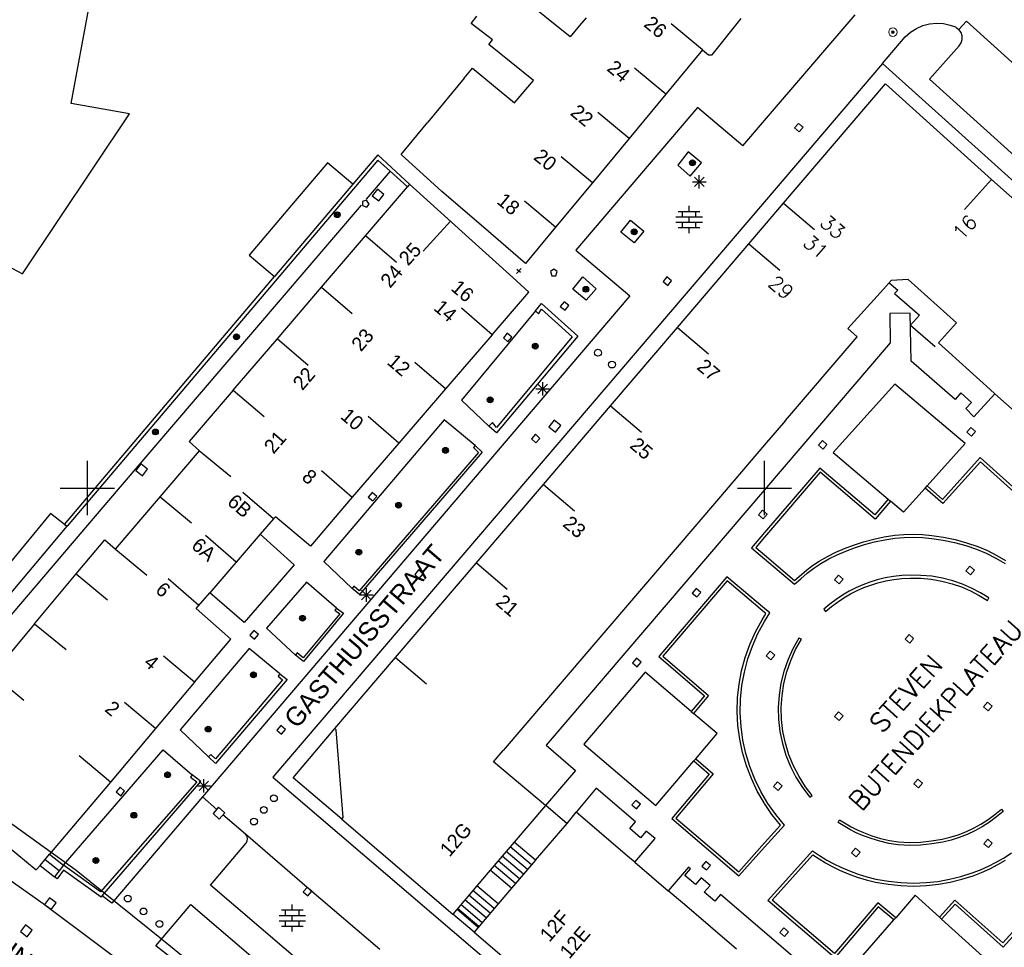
# Model space of a CAD drawing. Header units: millimetres. Extents: x 135944 to 142000, y 454200 to 456692.
# Tile 135 of 153: x 137245 to 137318, y 456216 to 456285. Entities that reach past the tile are written whole.
import ezdxf
from ezdxf.enums import TextEntityAlignment as Align

# ---------------------------------------------------------------- set-up
doc = ezdxf.new("R2010")
doc.units = ezdxf.units.MM
for name, color, linetype in [('TotaalGBKN2013_Bistad', 251, 'Continuous'), ('TotaalGBKN2013X$0$Contouren', 251, 'Continuous'), ('TotaalGBKN2013X$0$GBKN binnenstad 2009$0$OBJECTEN__', 251, 'Continuous'), ('TotaalGBKN2013X$0$Xref', 251, 'Continuous')]:
    doc.layers.add(name, color=color, linetype=linetype)
doc.styles.add('TotaalGBKN2013X$0$GBKN binnenstad 2009$0$Standard', font='txt')
doc.styles.add('TotaalGBKN2013X$0$GBKN binnenstad 2009$0$TXT', font='txt.shx')

# ---------------------------------------------------------------- blocks, each defined once
blk = doc.blocks.new('TotaalGBKN2013X$0$GBKN binnenstad 2009$0$W')
at = {"layer": 'TotaalGBKN2013X$0$GBKN binnenstad 2009$0$OBJECTEN__', "linetype": 'Continuous', "lineweight": 0}
blk.add_lwpolyline([(-0.225, 0.225), (-0.225, -0.225), (0.225, -0.225), (0.225, 0.225), (-0.225, 0.225)], dxfattribs=at)
blk = doc.blocks.new('TotaalGBKN2013X$0$GBKN binnenstad 2009$0$V')
at = {"layer": 'TotaalGBKN2013X$0$GBKN binnenstad 2009$0$OBJECTEN__', "linetype": 'Continuous', "lineweight": 0}
for radius in [0.31, 0.095, 0.035, 0.0224]:
    blk.add_circle((0, 0), radius, dxfattribs=at)
blk = doc.blocks.new('TotaalGBKN2013X$0$GBKN binnenstad 2009')
at = {"layer": 'TotaalGBKN2013_Bistad'}
for p, q in [((137285658, 456283330), (137280744, 456287299)), ((137248793, 456278413), (137250113, 456285450)), ((137278331, 456284331), (137278755, 456284853)), ((137286818, 456284743), (137286345, 456284166)), ((137296129, 456281996), (137298286, 456284702)), ((137300000, 456277158), (137306696, 456284975)), ((137279910, 456283111), (137278331, 456284331)), ((137286345, 456284166), (137285658, 456283330)), ((137295413, 456282378), (137293102, 456284291)), ((137279637, 456282769), (137279910, 456283111)), ((137282932, 456280103), (137279637, 456282769)), ((137295413, 456282378), (137292710, 456279099)), ((137295413, 456282378), (137295865, 456282017)), ((137295865, 456282017), (137296129, 456281996)), ((137308706, 456281357), (137300000, 456271158)), ((137277833, 456280287), (137278438, 456281019)), ((137278438, 456281019), (137281548, 456278457)), ((137292704, 456279104), (137290393, 456281017)), ((137277833, 456280287), (137275145, 456277033)), ((137281548, 456278457), (137282932, 456280103)), ((137292710, 456279099), (137290006, 456275821)), ((137253119, 456277647), (137248793, 456278413)), ((137245221, 456265840), (137253119, 456277647)), ((137295061, 456278111), (137286061, 456267581)), ((137289995, 456275830), (137287684, 456277743)), ((137298401, 456275291), (137295061, 456278111)), ((137273176, 456274650), (137275145, 456277033)), ((137298401, 456275291), (137300000, 456277158)), ((137290006, 456275821), (137287291, 456272552)), ((137271455, 456274629), (137269606, 456272448)), ((137273789, 456272452), (137271455, 456274629)), ((137276168, 456271901), (137273176, 456274650)), ((137294370, 456274851), (137293587, 456273864)), ((137295352, 456274037), (137294370, 456274851)), ((137271457, 456274229), (137256982, 456257148)), ((137267737, 456274032), (137266212, 456272231)), ((137269606, 456272448), (137267737, 456274032)), ((137272361, 456273409), (137271457, 456274229)), ((137287286, 456272556), (137284975, 456274469)), ((137293587, 456273864), (137294519, 456273050)), ((137294519, 456273050), (137295352, 456274037)), ((137272361, 456273409), (137270584, 456271333)), ((137273626, 456272261), (137272361, 456273409)), ((137295181, 456272122), (137295181, 456273122)), ((137269606, 456272448), (137263826, 456265627)), ((137273789, 456272452), (137273626, 456272261)), ((137273789, 456272452), (137278155, 456268493)), ((137287291, 456272552), (137284576, 456269283)), ((137294681, 456272622), (137295681, 456272622)), ((137294827, 456272268), (137295535, 456272976)), ((137295535, 456272268), (137294827, 456272976)), ((137316764, 456272805), (137314757, 456270576)), ((137316764, 456272805), (137320622, 456269331)), ((137266212, 456272231), (137265080, 456270896)), ((137270540, 456268647), (137273626, 456272261)), ((137271412, 456272080), (137271030, 456271592)), ((137271030, 456271592), (137271518, 456271210)), ((137271900, 456271698), (137271412, 456272080)), ((137271518, 456271210), (137271900, 456271698)), ((137279074, 456269417), (137276168, 456271901)), ((137270205, 456270889), (137252265, 456249914)), ((137265080, 456270896), (137261957, 456267211)), ((137300000, 456271158), (137263700, 456228633)), ((137270320, 456271177), (137270309, 456270868)), ((137270309, 456270868), (137270624, 456270754)), ((137270618, 456271262), (137270320, 456271177)), ((137270804, 456270984), (137270618, 456271262)), ((137270624, 456270754), (137270804, 456270984)), ((137284577, 456269282), (137282266, 456271195)), ((137300000, 456269399), (137301400, 456271039)), ((137301398, 456271040), (137303680, 456269093)), ((137293630, 456270442), (137295230, 456270442)), ((137293930, 456270042), (137293930, 456270442)), ((137294430, 456270442), (137294430, 456270842)), ((137294930, 456270042), (137294930, 456270442)), ((137237537, 456269813), (137245221, 456265840)), ((137276805, 456269717), (137274790, 456267495)), ((137282350, 456266603), (137279074, 456269417)), ((137289387, 456268900), (137290100, 456269787)), ((137290100, 456269787), (137291097, 456268979)), ((137293450, 456270042), (137295410, 456270042)), ((137293450, 456269642), (137295410, 456269642)), ((137293930, 456269242), (137293930, 456269642)), ((137294430, 456269642), (137294430, 456270042)), ((137294930, 456269242), (137294930, 456269642)), ((137284576, 456269283), (137282350, 456266603)), ((137290369, 456268126), (137289387, 456268900)), ((137291097, 456268979), (137290369, 456268126)), ((137293630, 456269242), (137295230, 456269242)), ((137294430, 456268842), (137294430, 456269242)), ((137298839, 456268039), (137300000, 456269399)), ((137267289, 456264838), (137270540, 456268647)), ((137270537, 456268650), (137272817, 456266700)), ((137278155, 456268493), (137281406, 456265546)), ((137293577, 456261875), (137298839, 456268039)), ((137298838, 456268039), (137300000, 456267048)), ((137286061, 456267581), (137290061, 456264191)), ((137261957, 456267211), (137263826, 456265627)), ((137300000, 456267048), (137301120, 456266092)), ((137281676, 456265846), (137282018, 456266230)), ((137281983, 456265917), (137281711, 456266159)), ((137284444, 456266179), (137284194, 456265997)), ((137284194, 456265997), (137284298, 456265679)), ((137284694, 456265997), (137284444, 456266179)), ((137284591, 456265679), (137284694, 456265997)), ((137251695, 456251298), (137263826, 456265627)), ((137282588, 456264474), (137281406, 456265546)), ((137284298, 456265679), (137284591, 456265679)), ((137285844, 456264688), (137286583, 456265616)), ((137286583, 456265616), (137287570, 456264723)), ((137292795, 456265602), (137292504, 456265259)), ((137292504, 456265259), (137292847, 456264968)), ((137293138, 456265311), (137292795, 456265602)), ((137292847, 456264968), (137293138, 456265311)), ((137314171, 456262201), (137310608, 456265418)), ((137264019, 456261009), (137267289, 456264838)), ((137267281, 456264845), (137269561, 456262895)), ((137279887, 456261331), (137282588, 456264474)), ((137286841, 456263886), (137285844, 456264688)), ((137287570, 456264723), (137286841, 456263886)), ((137308774, 456264686), (137306161, 456261791)), ((137290061, 456264191), (137258499, 456227185)), ((137283092, 456263085), (137283527, 456263635)), ((137283527, 456263635), (137286208, 456261233)), ((137285198, 456263768), (137284920, 456263414)), ((137285552, 456263490), (137285198, 456263768)), ((137279888, 456261330), (137277613, 456263286)), ((137283092, 456263085), (137277620, 456256500)), ((137283092, 456263085), (137283308, 456262882)), ((137283308, 456262882), (137283542, 456263217)), ((137283542, 456263217), (137285803, 456261171)), ((137284920, 456263414), (137285274, 456263136)), ((137285274, 456263136), (137285552, 456263490)), ((137281006, 456261438), (137280714, 456261096)), ((137281348, 456261146), (137281006, 456261438)), ((137288625, 456256075), (137293577, 456261875)), ((137293578, 456261874), (137295860, 456259927)), ((137260775, 456257230), (137264019, 456261009)), ((137264025, 456261040), (137266305, 456259090)), ((137279887, 456261331), (137276444, 456257326)), ((137286208, 456261233), (137280212, 456254075)), ((137285803, 456261171), (137280215, 456254481)), ((137280714, 456261096), (137281056, 456260804)), ((137281056, 456260804), (137281348, 456261146)), ((137276446, 456257325), (137274171, 456259281)), ((137283621, 456256832), (137283621, 456257832)), ((137256982, 456257148), (137248502, 456247174)), ((137260775, 456257230), (137257513, 456253430)), ((137260769, 456257235), (137263049, 456255285)), ((137276444, 456257326), (137273002, 456253322)), ((137283121, 456257332), (137284121, 456257332)), ((137283267, 456256978), (137283975, 456257686)), ((137283975, 456256978), (137283267, 456257686)), ((137317011, 456256974), (137316668, 456257283)), ((137277620, 456256500), (137279654, 456254577)), ((137319420, 456254805), (137317011, 456256974)), ((137283674, 456250274), (137288625, 456256075)), ((137288626, 456256074), (137290908, 456254127)), ((137276348, 456255053), (137267450, 456244573)), ((137273004, 456253320), (137270729, 456255276)), ((137278642, 456253136), (137276348, 456255053)), ((137284471, 456255014), (137284081, 456254532)), ((137284953, 456254624), (137284471, 456255014)), ((137301553, 456255004), (137300000, 456253187)), ((137279911, 456254855), (137279654, 456254577)), ((137280212, 456254075), (137279654, 456254577)), ((137280215, 456254481), (137279911, 456254855)), ((137284081, 456254532), (137284563, 456254142)), ((137284563, 456254142), (137284953, 456254624)), ((137257513, 456253430), (137258285, 456252749)), ((137283080, 456253970), (137282781, 456253633)), ((137282781, 456253633), (137283118, 456253334)), ((137283417, 456253671), (137283080, 456253970)), ((137283118, 456253334), (137283417, 456253671)), ((137252077, 456245480), (137258285, 456252749)), ((137258285, 456252749), (137260602, 456250843)), ((137273002, 456253322), (137269560, 456249317)), ((137278642, 456253136), (137278505, 456252990)), ((137278505, 456252990), (137278881, 456252638)), ((137278642, 456253136), (137279158, 456252652)), ((137300000, 456253187), (137296598, 456249206)), ((137250000, 456250000), (137250000, 456252000)), ((137278881, 456252638), (137270073, 456242413)), ((137279158, 456252652), (137270096, 456242133)), ((137300000, 456250000), (137300000, 456252000)), ((137300000, 456250000), (137300000, 456252000)), ((137248312, 456247320), (137251695, 456251298)), ((137253954, 456251779), (137253572, 456251291)), ((137253572, 456251291), (137254060, 456250909)), ((137254442, 456251397), (137253954, 456251779)), ((137254060, 456250909), (137254442, 456251397)), ((137269562, 456249315), (137267287, 456251271)), ((137252265, 456249914), (137236426, 456231340)), ((137248000, 456250000), (137250000, 456250000)), ((137250000, 456250000), (137252000, 456250000)), ((137250000, 456248000), (137250000, 456250000)), ((137278848, 456244620), (137283674, 456250274)), ((137283674, 456250274), (137285956, 456248327)), ((137300000, 456249879), (137283866, 456230998)), ((137298000, 456250000), (137300000, 456250000)), ((137300000, 456248000), (137300000, 456250000)), ((137300000, 456248000), (137300000, 456250000)), ((137300000, 456250000), (137302000, 456250000)), ((137311865, 456250001), (137312008, 456250159)), ((137255375, 456249341), (137257692, 456247435)), ((137263753, 456247722), (137261484, 456249684)), ((137269560, 456249317), (137266465, 456245716)), ((137271023, 456249680), (137270731, 456249338)), ((137270731, 456249338), (137271073, 456249046)), ((137271365, 456249388), (137271023, 456249680)), ((137271073, 456249046), (137271365, 456249388)), ((137296598, 456249206), (137291644, 456243408)), ((137309132, 456249177), (137309294, 456249040)), ((137247272, 456248123), (137244204, 456244378)), ((137248312, 456247320), (137247272, 456248123)), ((137263753, 456247722), (137262767, 456246586)), ((137263893, 456247884), (137263753, 456247722)), ((137266465, 456245716), (137263893, 456247884)), ((137235665, 456231892), (137248502, 456247174)), ((137248312, 456247320), (137248502, 456247174)), ((137249181, 456243657), (137251280, 456246169)), ((137251280, 456246169), (137252077, 456245480)), ((137260988, 456244522), (137258719, 456246484)), ((137262767, 456246586), (137259030, 456242257)), ((137262767, 456246586), (137265262, 456244324)), ((137300000, 456246719), (137299031, 456245591)), ((137300000, 456246370), (137299351, 456245611)), ((137252077, 456245480), (137254394, 456243574)), ((137299031, 456245591), (137300000, 456244771)), ((137299351, 456245611), (137300000, 456245059)), ((137265262, 456244324), (137261583, 456240079)), ((137267450, 456244573), (137269551, 456242590)), ((137272749, 456237476), (137278848, 456244620)), ((137278722, 456244474), (137281004, 456242527)), ((137246108, 456239980), (137249181, 456243657)), ((137249181, 456243657), (137251498, 456241751)), ((137258223, 456241322), (137255954, 456243284)), ((137274461, 456243952), (137274168, 456243611)), ((137274168, 456243611), (137274509, 456243318)), ((137274802, 456243659), (137274461, 456243952)), ((137274509, 456243318), (137274802, 456243659)), ((137291644, 456243408), (137286815, 456237757)), ((137297221, 456243441), (137292191, 456237561)), ((137300000, 456241109), (137297221, 456243441)), ((137266186, 456243056), (137263223, 456239637)), ((137268398, 456241130), (137266186, 456243056)), ((137269680, 456242743), (137269551, 456242590)), ((137270096, 456242133), (137269551, 456242590)), ((137270073, 456242413), (137269680, 456242743)), ((137270601, 456241602), (137270601, 456242602)), ((137297241, 456243141), (137292491, 456237581)), ((137294947, 456242588), (137294655, 456242246)), ((137295289, 456242296), (137294947, 456242588)), ((137300000, 456240815), (137297241, 456243141)), ((137258038, 456241108), (137259030, 456242257)), ((137261583, 456240079), (137259030, 456242257)), ((137270101, 456242102), (137271101, 456242102)), ((137270247, 456241748), (137270955, 456242456)), ((137270955, 456241748), (137270247, 456242456)), ((137294655, 456242246), (137294997, 456241954)), ((137294997, 456241954), (137295289, 456242296)), ((137260597, 456238843), (137258038, 456241108)), ((137268398, 456241130), (137268279, 456240969)), ((137268398, 456241130), (137268919, 456240746)), ((137268630, 456240711), (137265939, 456237469)), ((137268919, 456240746), (137265968, 456237191)), ((137268279, 456240969), (137268630, 456240711)), ((137299817, 456240271), (137300000, 456240563)), ((137246108, 456239980), (137243281, 456236596)), ((137246108, 456239980), (137248425, 456238074)), ((137263223, 456239637), (137265377, 456237660)), ((137299330, 456239378), (137299817, 456240271)), ((137299515, 456239254), (137299995, 456240142)), ((137299995, 456240142), (137300000, 456240150)), ((137262285, 456239468), (137261993, 456239126)), ((137261993, 456239126), (137262335, 456238834)), ((137262627, 456239176), (137262285, 456239468)), ((137262335, 456238834), (137262627, 456239176)), ((137298914, 456238449), (137299330, 456239378)), ((137299106, 456238329), (137299515, 456239254)), ((137261952, 456238154), (137256851, 456232135)), ((137257906, 456235648), (137260597, 456238843)), ((137264222, 456236273), (137261952, 456238154)), ((137298573, 456237491), (137298914, 456238449)), ((137298771, 456237376), (137299106, 456238329)), ((137257906, 456235648), (137255612, 456237581)), ((137265501, 456237817), (137265377, 456237660)), ((137265968, 456237191), (137265377, 456237660)), ((137265939, 456237469), (137265501, 456237817)), ((137268271, 456232231), (137272749, 456237476)), ((137272750, 456237475), (137275032, 456235528)), ((137286815, 456237757), (137280712, 456230615)), ((137290537, 456237428), (137290245, 456237086)), ((137290879, 456237136), (137290537, 456237428)), ((137292191, 456237561), (137295561, 456234661)), ((137292491, 456237581), (137295861, 456234681)), ((137298308, 456236509), (137298573, 456237491)), ((137290245, 456237086), (137290587, 456236794)), ((137290587, 456236794), (137290879, 456237136)), ((137298513, 456236399), (137298771, 456237376)), ((137242995, 456236242), (137245312, 456234336)), ((137264222, 456236273), (137264077, 456236099)), ((137264077, 456236099), (137264409, 456235822)), ((137264222, 456236273), (137264748, 456235851)), ((137291191, 456236401), (137286661, 456231081)), ((137294591, 456233494), (137291191, 456236401)), ((137298121, 456235508), (137298308, 456236509)), ((137298333, 456235405), (137298513, 456236399)), ((137257906, 456235648), (137255026, 456232229)), ((137264409, 456235822), (137259450, 456230001)), ((137264748, 456235851), (137259470, 456229655)), ((137298013, 456234497), (137298121, 456235508)), ((137298232, 456234399), (137298333, 456235405)), ((137295561, 456234661), (137294591, 456233494)), ((137295861, 456234681), (137294752, 456233356)), ((137255026, 456232229), (137252732, 456234162)), ((137297985, 456233480), (137298013, 456234497)), ((137298210, 456233389), (137298232, 456234399)), ((137294591, 456233494), (137294752, 456233356)), ((137296501, 456231861), (137294752, 456233356)), ((137298036, 456232464), (137297985, 456233480)), ((137298269, 456232380), (137298210, 456233389)), ((137264287, 456232461), (137263995, 456232119)), ((137264629, 456232169), (137264287, 456232461)), ((137298168, 456231455), (137298036, 456232464)), ((137298408, 456231379), (137298269, 456232380)), ((137255026, 456232229), (137251698, 456228279)), ((137256851, 456232135), (137258944, 456230144)), ((137263995, 456232119), (137264337, 456231827)), ((137264337, 456231827), (137264629, 456232169)), ((137265205, 456228597), (137268271, 456232231)), ((137268381, 456232141), (137268271, 456232231)), ((137268898, 456225652), (137268381, 456232141)), ((137294917, 456230001), (137296501, 456231861)), ((137283866, 456230998), (137286041, 456229141)), ((137286661, 456231081), (137291971, 456226541)), ((137298378, 456230459), (137298168, 456231455)), ((137298625, 456230392), (137298408, 456231379)), ((137248241, 456222139), (137255594, 456230669)), ((137251699, 456228279), (137249405, 456230212)), ((137255594, 456230669), (137257742, 456228807)), ((137259107, 456230319), (137258944, 456230144)), ((137259470, 456229655), (137258944, 456230144)), ((137259450, 456230001), (137259107, 456230319)), ((137279991, 456229771), (137280712, 456230615)), ((137298666, 456229484), (137298378, 456230459)), ((137298919, 456229425), (137298625, 456230392)), ((137283837, 456226556), (137279991, 456229771)), ((137291971, 456226541), (137294779, 456229839)), ((137294917, 456230001), (137294779, 456229839)), ((137294779, 456229839), (137295911, 456228861)), ((137294917, 456230001), (137296211, 456228881)), ((137299030, 456228533), (137298666, 456229484)), ((137299289, 456228485), (137298919, 456229425)), ((137257742, 456228807), (137257621, 456228648)), ((137258383, 456228318), (137257742, 456228807)), ((137286041, 456229141), (137283837, 456226556)), ((137295911, 456228861), (137293151, 456225581)), ((137296211, 456228881), (137293451, 456225601)), ((137251698, 456228279), (137247209, 456222950)), ((137258093, 456228288), (137250958, 456220175)), ((137251083, 456219870), (137258383, 456228318)), ((137257621, 456228648), (137258093, 456228288)), ((137258099, 456228002), (137259099, 456228002)), ((137258245, 456227648), (137258953, 456228356)), ((137258953, 456227648), (137258245, 456228356)), ((137258599, 456227502), (137258599, 456228502)), ((137263700, 456228633), (137297198, 456200000)), ((137268781, 456225531), (137265205, 456228597)), ((137299467, 456227615), (137299030, 456228533)), ((137299732, 456227577), (137299289, 456228485)), ((137247331, 456218858), (137235331, 456227331)), ((137252410, 456227896), (137252118, 456227554)), ((137252118, 456227554), (137252460, 456227262)), ((137252752, 456227604), (137252410, 456227896)), ((137252460, 456227262), (137252752, 456227604)), ((137287569, 456227821), (137286101, 456226051)), ((137290484, 456225335), (137287569, 456227821)), ((137299975, 456226733), (137299467, 456227615)), ((137300000, 456227123), (137299732, 456227577)), ((137258499, 456227185), (137251801, 456219331)), ((137259551, 456226261), (137258499, 456227185)), ((137283837, 456226556), (137281521, 456223850)), ((137283847, 456226567), (137285425, 456225228)), ((137290487, 456226928), (137290195, 456226586)), ((137290195, 456226586), (137290537, 456226294)), ((137290829, 456226636), (137290487, 456226928)), ((137290537, 456226294), (137290829, 456226636)), ((137300000, 456226697), (137299975, 456226733)), ((137241228, 456225931), (137246224, 456221782)), ((137259691, 456226425), (137259279, 456225961)), ((137259279, 456225961), (137259743, 456225549)), ((137260155, 456226013), (137259691, 456226425)), ((137259743, 456225549), (137260155, 456226013)), ((137261669, 456224427), (137260011, 456225861)), ((137285424, 456225229), (137286101, 456226051)), ((137290025, 456222693), (137286101, 456226051)), ((137268781, 456225531), (137268898, 456225652)), ((137268781, 456225531), (137276973, 456218530)), ((137283095, 456222505), (137285424, 456225229)), ((137290062, 456224842), (137290484, 456225335)), ((137293151, 456225581), (137298111, 456221351)), ((137293451, 456225601), (137298091, 456221651)), ((137261767, 456224296), (137261669, 456224427)), ((137266401, 456220351), (137261669, 456224427)), ((137290846, 456224170), (137290062, 456224842)), ((137291268, 456224663), (137290846, 456224170)), ((137291920, 456224106), (137291268, 456224663)), ((137259091, 456220661), (137261701, 456223731)), ((137261701, 456223731), (137261800, 456223905)), ((137261823, 456224104), (137261767, 456224296)), ((137261800, 456223905), (137261823, 456224104)), ((137281521, 456223850), (137279749, 456221776)), ((137283095, 456222505), (137281521, 456223850)), ((137290421, 456222354), (137291920, 456224106)), ((137298091, 456221651), (137300000, 456223777)), ((137246510, 456222121), (137247209, 456222950)), ((137247209, 456222950), (137248241, 456222139)), ((137282504, 456221813), (137280930, 456223158)), ((137282799, 456222158), (137281225, 456223503)), ((137298111, 456221351), (137300000, 456223459)), ((137247914, 456221714), (137246876, 456222524)), ((137281913, 456221122), (137280339, 456222467)), ((137282209, 456221467), (137280635, 456222812)), ((137283095, 456222505), (137281323, 456220431)), ((137290421, 456222354), (137290025, 456222693)), ((137290421, 456222354), (137292890, 456220242)), ((137295667, 456222418), (137295375, 456222076)), ((137296009, 456222126), (137295667, 456222418)), ((137246224, 456221782), (137246510, 456222121)), ((137246510, 456222121), (137247581, 456221286)), ((137248241, 456222139), (137247581, 456221286)), ((137248246, 456221781), (137247776, 456221132)), ((137250958, 456220175), (137248241, 456222139)), ((137251007, 456219782), (137248246, 456221781)), ((137279749, 456221776), (137278760, 456220620)), ((137281323, 456220431), (137279749, 456221776)), ((137281618, 456220776), (137280044, 456222121)), ((137294389, 456221993), (137292890, 456220242)), ((137294119, 456221370), (137294541, 456221863)), ((137294541, 456221863), (137294389, 456221993)), ((137295375, 456222076), (137295717, 456221784)), ((137295717, 456221784), (137296009, 456222126)), ((137247776, 456221132), (137247581, 456221286)), ((137294901, 456220700), (137294119, 456221370)), ((137295323, 456221193), (137294901, 456220700)), ((137295976, 456220634), (137295323, 456221193)), ((137268301, 456212801), (137259091, 456220661)), ((137266229, 456220499), (137265937, 456220157)), ((137265937, 456220157), (137266279, 456219865)), ((137266571, 456220207), (137266229, 456220499)), ((137266279, 456219865), (137266571, 456220207)), ((137271604, 456215900), (137266401, 456220351)), ((137278760, 456220620), (137276973, 456218530)), ((137280033, 456218937), (137278455, 456220276)), ((137280338, 456219281), (137278760, 456220620)), ((137281323, 456220431), (137280338, 456219281)), ((137294083, 456219222), (137292890, 456220242)), ((137295554, 456220141), (137295976, 456220634)), ((137296329, 456219477), (137295554, 456220141)), ((137296751, 456219970), (137296329, 456219477)), ((137300000, 456217189), (137296751, 456219970)), ((137247205, 456219723), (137246830, 456219230)), ((137247698, 456219348), (137247205, 456219723)), ((137247323, 456218855), (137247698, 456219348)), ((137251083, 456219870), (137251007, 456219782)), ((137251801, 456219331), (137251083, 456219870)), ((137279440, 456218239), (137277862, 456219578)), ((137279737, 456218588), (137278159, 456219927)), ((137280338, 456219281), (137278551, 456217191)), ((137246830, 456219230), (137247323, 456218855)), ((137247331, 456218858), (137264141, 456206321)), ((137255061, 456216191), (137257651, 456219231)), ((137257651, 456219231), (137267746, 456210597)), ((137264330, 456218832), (137265930, 456218832)), ((137264630, 456218432), (137264630, 456218832)), ((137265130, 456218832), (137265130, 456219232)), ((137265630, 456218432), (137265630, 456218832)), ((137278551, 456217191), (137276973, 456218530)), ((137278847, 456217540), (137277269, 456218879)), ((137278905, 456217603), (137277331, 456218948)), ((137279144, 456217889), (137277566, 456219228)), ((137297936, 456215924), (137294083, 456219222)), ((137264150, 456218432), (137266110, 456218432)), ((137264150, 456218032), (137266110, 456218032)), ((137264630, 456217632), (137264630, 456218032)), ((137265130, 456218032), (137265130, 456218432)), ((137265630, 456217632), (137265630, 456218032)), ((137309683, 456218260), (137309544, 456218100)), ((137312911, 456218288), (137313068, 456218145)), ((137245430, 456217720), (137245055, 456217227)), ((137245055, 456217227), (137245548, 456216852)), ((137245923, 456217345), (137245430, 456217720)), ((137245548, 456216852), (137245923, 456217345)), ((137264330, 456217632), (137265930, 456217632)), ((137265130, 456217232), (137265130, 456217632)), ((137278551, 456217191), (137282543, 456213783)), ((137265496, 456207977), (137255061, 456216191))]:
    blk.add_line(p, q, dxfattribs=at)
for points in [[(137308706, 456281357), (137310391, 456283341), (137310777, 456283681), (137311212, 456283957), (137311684, 456284163), (137312182, 456284293), (137312694, 456284345), (137313208, 456284317), (137313711, 456284209), (137314091, 456284071), (137314141, 456284031), (137314353, 456283871)], [(137320517, 456279428), (137314917, 456284495), (137314353, 456283871)], [(137332331, 456268741), (137328981, 456265041), (137312181, 456280221), (137314381, 456282662), (137314526, 456282884), (137314599, 456283139), (137314593, 456283405), (137314508, 456283656), (137314353, 456283871)], [(137308706, 456281357), (137332851, 456259641), (137334551, 456258091), (137358601, 456236431), (137329016, 456203691)], [(137301400, 456271039), (137308931, 456279861), (137316764, 456272805)], [(137310608, 456265418), (137309358, 456265333), (137308774, 456264686)], [(137309211, 456265170), (137309831, 456264631), (137309604, 456264371), (137311438, 456262773), (137310789, 456262028), (137312593, 456260457)], [(137317011, 456256974), (137315461, 456255261), (137314851, 456255871), (137315273, 456256332), (137314501, 456257038), (137314074, 456256547), (137310820, 456259374), (137310764, 456262927), (137309263, 456262887), (137309266, 456260723), (137300000, 456249879)], [(137316668, 456257283), (137312841, 456260731), (137314171, 456262201)], [(137301553, 456255004), (137306831, 456261181), (137306161, 456261791)], [(137312008, 456250159), (137314821, 456253281), (137309621, 456257681), (137305061, 456252621), (137309132, 456249177)], [(137300000, 456244771), (137302221, 456242891), (137302677, 456243306), (137303147, 456243705), (137303637, 456244079), (137304151, 456244421), (137304750, 456244767), (137305369, 456245075), (137306004, 456245348), (137306651, 456245591), (137307381, 456245825), (137308122, 456246023), (137308872, 456246181), (137309631, 456246291), (137310307, 456246348), (137310986, 456246365), (137311665, 456246343), (137312341, 456246281), (137313187, 456246155), (137314025, 456245982), (137314851, 456245759), (137315661, 456245481), (137316376, 456245180), (137317068, 456244829), (137317772, 456244418)], [(137321441, 456247311), (137315931, 456252261), (137313141, 456249151), (137312008, 456250159)], [(137300000, 456245059), (137302221, 456243171), (137303090, 456243931), (137303550, 456244281), (137304031, 456244601), (137304640, 456244952), (137305269, 456245265), (137305913, 456245544), (137306571, 456245791), (137307316, 456246031), (137308071, 456246235), (137308837, 456246397), (137309611, 456246511), (137310297, 456246569), (137310986, 456246587), (137311675, 456246564), (137312361, 456246501), (137313223, 456246372), (137314076, 456246193), (137314917, 456245964), (137315741, 456245681), (137316460, 456245379), (137317157, 456245028), (137317799, 456244660)], [(137321121, 456247291), (137315951, 456251941), (137313161, 456248851), (137311865, 456250001)], [(137309132, 456249177), (137308151, 456248031), (137304091, 456251481), (137300000, 456246719)], [(137309294, 456249040), (137308171, 456247711), (137304111, 456251181), (137300000, 456246370)], [(137311865, 456250001), (137310261, 456248221), (137309294, 456249040)], [(137304371, 456241061), (137304491, 456240881), (137304933, 456241238), (137305388, 456241578), (137305860, 456241895), (137306351, 456242181), (137306838, 456242427), (137307338, 456242644), (137307850, 456242832), (137308371, 456242991), (137308954, 456243134), (137309544, 456243247), (137310140, 456243323), (137310741, 456243351), (137311528, 456243331), (137312312, 456243257), (137313088, 456243125), (137313851, 456242931), (137314539, 456242693), (137315204, 456242397), (137315847, 456242055), (137316471, 456241681), (137316571, 456241881), (137315937, 456242261), (137315285, 456242609), (137314610, 456242910), (137313911, 456243151), (137313133, 456243347), (137312342, 456243479), (137311543, 456243551), (137310741, 456243571), (137310126, 456243543), (137309514, 456243469), (137308909, 456243356), (137308311, 456243211), (137307779, 456243049), (137307257, 456242856), (137306747, 456242633), (137306251, 456242381), (137305755, 456242090), (137305278, 456241768), (137304818, 456241423), (137304371, 456241061)], [(137300000, 456240150), (137300397, 456240776), (137300000, 456241109)], [(137300000, 456240563), (137300103, 456240728), (137300000, 456240815)], [(137301013, 456233793), (137301036, 456232896), (137301139, 456232005), (137301320, 456231126), (137301579, 456230267), (137301914, 456229435), (137302321, 456228635), (137302798, 456227876), (137303341, 456227161), (137303521, 456227281), (137303022, 456227933), (137302545, 456228683), (137302137, 456229473), (137301802, 456230296), (137301542, 456231146), (137301360, 456232016), (137301256, 456232899), (137301233, 456233788), (137301289, 456234675), (137301425, 456235553), (137301639, 456236416), (137301929, 456237256), (137302295, 456238067), (137302731, 456238841), (137302531, 456238921), (137302079, 456238114), (137301713, 456237295), (137301421, 456236447), (137301207, 456235576), (137301070, 456234689), (137301013, 456233793)], [(137300000, 456223459), (137301471, 456225101), (137300827, 456225879), (137300246, 456226706), (137300000, 456227123)], [(137300000, 456223777), (137301190, 456225103), (137300550, 456225894), (137300000, 456226697)], [(137305431, 456225291), (137305531, 456225491), (137306390, 456224968), (137306839, 456224740), (137307301, 456224541), (137307929, 456224313), (137308568, 456224117), (137309219, 456223965), (137309881, 456223871), (137310694, 456223825), (137311508, 456223846), (137312318, 456223927), (137313121, 456224061), (137313716, 456224203), (137314298, 456224389), (137314867, 456224613), (137315421, 456224871), (137315973, 456225175), (137316501, 456225518), (137317009, 456225889), (137317501, 456226281), (137317621, 456226101), (137317124, 456225704), (137316611, 456225327), (137316078, 456224979), (137315521, 456224671), (137314953, 456224406), (137314369, 456224176), (137313771, 456223987), (137313161, 456223841), (137312343, 456223705), (137311518, 456223623), (137310689, 456223603), (137309861, 456223651), (137309183, 456223749), (137308517, 456223906), (137307864, 456224108), (137307221, 456224341), (137306754, 456224540), (137306301, 456224769), (137305431, 456225291)], [(137309544, 456218100), (137308391, 456219051), (137305191, 456215281), (137300241, 456219521), (137303535, 456223186), (137304056, 456222841), (137304590, 456222516), (137305104, 456222235), (137305631, 456221981), (137306261, 456221714), (137306902, 456221473), (137307555, 456221269), (137308221, 456221111), (137309143, 456220956), (137310072, 456220857), (137311006, 456220821), (137311941, 456220851), (137312802, 456220942), (137313654, 456221097), (137314494, 456221306), (137315321, 456221561), (137315934, 456221792), (137316532, 456222061), (137317113, 456222364), (137317681, 456222691), (137318231, 456223046)], [(137322731, 456221751), (137317621, 456216071), (137314081, 456219251), (137313068, 456218145)], [(137309683, 456218260), (137308371, 456219351), (137305171, 456215601), (137300561, 456219541), (137303570, 456222900), (137304490, 456222316), (137305004, 456222035), (137305531, 456221781), (137306176, 456221508), (137306831, 456221261), (137307499, 456221052), (137308181, 456220891), (137309118, 456220734), (137310062, 456220635), (137311011, 456220599), (137311961, 456220631), (137312838, 456220726), (137313705, 456220885), (137314559, 456221100), (137315401, 456221361), (137316025, 456221596), (137316632, 456221871), (137317223, 456222178), (137317801, 456222511)], [(137322411, 456221731), (137317601, 456216391), (137314061, 456219551), (137312911, 456218288)], [(137312911, 456218288), (137311121, 456219911), (137309683, 456218260)], [(137313068, 456218145), (137316601, 456214941), (137311732, 456209650), (137306262, 456214331), (137309544, 456218100)], [(137303132, 456211478), (137304630, 456213227), (137304478, 456213357), (137304056, 456212864), (137303121, 456213664), (137303543, 456214157), (137302890, 456214716), (137302468, 456214223), (137301678, 456214899), (137302100, 456215392), (137300000, 456217189)]]:
    blk.add_lwpolyline(points, dxfattribs=at)
for centre, radius in [((137294678, 456274035), 215), ((137294678, 456274035), 155), ((137294678, 456274035), 95), ((137294678, 456274035), 35), ((137268454, 456270197), 215), ((137268454, 456270197), 155), ((137268454, 456270197), 95), ((137268454, 456270197), 35), ((137290378, 456268932), 215), ((137290378, 456268932), 155), ((137290378, 456268932), 95), ((137290378, 456268932), 35), ((137286811, 456264686), 215), ((137286811, 456264686), 155), ((137286811, 456264686), 95), ((137286811, 456264686), 35), ((137261007, 456261170), 215), ((137261007, 456261170), 155), ((137261007, 456261170), 95), ((137261007, 456261170), 35), ((137283072, 456260478), 215), ((137283072, 456260478), 155), ((137283072, 456260478), 95), ((137283072, 456260478), 35), ((137287702, 456260001), 250), ((137288735, 456259121), 250), ((137279737, 456256523), 215), ((137279737, 456256523), 155), ((137279737, 456256523), 95), ((137279737, 456256523), 35), ((137255021, 456254146), 215), ((137255021, 456254146), 155), ((137255021, 456254146), 95), ((137255021, 456254146), 35), ((137276443, 456252788), 215), ((137276443, 456252788), 155), ((137276443, 456252788), 95), ((137276443, 456252788), 35), ((137272980, 456248730), 215), ((137272980, 456248730), 155), ((137272980, 456248730), 95), ((137272980, 456248730), 35), ((137270044, 456245258), 215), ((137270044, 456245258), 155), ((137270044, 456245258), 95), ((137270044, 456245258), 35), ((137265886, 456240381), 215), ((137265886, 456240381), 155), ((137265886, 456240381), 95), ((137265886, 456240381), 35), ((137262257, 456236200), 215), ((137262257, 456236200), 155), ((137262257, 456236200), 95), ((137262257, 456236200), 35), ((137258922, 456232194), 215), ((137258922, 456232194), 155), ((137258922, 456232194), 95), ((137258922, 456232194), 35), ((137255927, 456228819), 215), ((137255927, 456228819), 155), ((137255927, 456228819), 95), ((137255927, 456228819), 35), ((137263772, 456227081), 250), ((137253433, 456225825), 215), ((137253433, 456225825), 155), ((137253433, 456225825), 95), ((137253433, 456225825), 35), ((137263032, 456226221), 250), ((137262302, 456225361), 250), ((137250633, 456222481), 215), ((137250633, 456222481), 155), ((137250633, 456222481), 95), ((137250633, 456222481), 35), ((137252982, 456219671), 250), ((137254142, 456218721), 250), ((137255322, 456217801), 250)]:
    blk.add_circle(centre, radius, dxfattribs=at)
at = {"layer": 'TotaalGBKN2013_Bistad', "zscale": 1000}
for name, p, xscale, yscale, rotation in [('TotaalGBKN2013X$0$GBKN binnenstad 2009$0$V', (137309481, 456283683), 1000.002758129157, 1000.002758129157, 48.99072052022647), ('TotaalGBKN2013X$0$GBKN binnenstad 2009$0$W', (137302527, 456276628), 1000.001763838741, 1000.001763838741, 49.57361284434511), ('TotaalGBKN2013X$0$GBKN binnenstad 2009$0$W', (137315252, 456254151), 999.9998846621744, 999.9998846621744, 49.46934556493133), ('TotaalGBKN2013X$0$GBKN binnenstad 2009$0$W', (137304292, 456253191), 999.9998846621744, 999.9998846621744, 49.46934556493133), ('TotaalGBKN2013X$0$GBKN binnenstad 2009$0$W', (137299882, 456248041), 999.9998846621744, 999.9998846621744, 49.46934556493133), ('TotaalGBKN2013X$0$GBKN binnenstad 2009$0$W', (137315192, 456243901), 999.9998846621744, 999.9998846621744, 49.46934556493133), ('TotaalGBKN2013X$0$GBKN binnenstad 2009$0$W', (137305482, 456243241), 999.9998846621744, 999.9998846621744, 49.46934556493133), ('TotaalGBKN2013X$0$GBKN binnenstad 2009$0$W', (137310692, 456238861), 999.9998846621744, 999.9998846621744, 49.46934556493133), ('TotaalGBKN2013X$0$GBKN binnenstad 2009$0$W', (137300442, 456237621), 999.9998846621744, 999.9998846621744, 49.46934556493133), ('TotaalGBKN2013X$0$GBKN binnenstad 2009$0$W', (137316492, 456233861), 999.9998846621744, 999.9998846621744, 49.46934556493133), ('TotaalGBKN2013X$0$GBKN binnenstad 2009$0$W', (137305482, 456233151), 999.9998846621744, 999.9998846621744, 49.46934556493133), ('TotaalGBKN2013X$0$GBKN binnenstad 2009$0$W', (137300972, 456227981), 999.9998846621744, 999.9998846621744, 49.46934556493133), ('TotaalGBKN2013X$0$GBKN binnenstad 2009$0$W', (137311352, 456228181), 999.9998846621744, 999.9998846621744, 49.46934556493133), ('TotaalGBKN2013X$0$GBKN binnenstad 2009$0$W', (137316502, 456223751), 999.9998846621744, 999.9998846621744, 49.46934556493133), ('TotaalGBKN2013X$0$GBKN binnenstad 2009$0$W', (137306732, 456223081), 999.9998846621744, 999.9998846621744, 49.46934556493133), ('TotaalGBKN2013X$0$GBKN binnenstad 2009$0$W', (137301452, 456217191), 999.9998846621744, 999.9998846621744, 49.46934556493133)]:
    blk.add_blockref(name, p, dxfattribs=dict(at, xscale=xscale, yscale=yscale, rotation=rotation))
at = {"layer": 'TotaalGBKN2013_Bistad'}
for s, rotation, style, p in [('26', 320.4006, 'TotaalGBKN2013X$0$GBKN binnenstad 2009$0$Standard', (137292556.1, 456283569.2)), ('24', 320.4006, 'TotaalGBKN2013X$0$GBKN binnenstad 2009$0$Standard', (137289835.9, 456280304.2)), ('22', 320.4006, 'TotaalGBKN2013X$0$GBKN binnenstad 2009$0$Standard', (137287128.4, 456277029.8)), ('20', 320.4006, 'TotaalGBKN2013X$0$GBKN binnenstad 2009$0$Standard', (137284421.4, 456273752.8)), ('18', 320.4006, 'TotaalGBKN2013X$0$GBKN binnenstad 2009$0$Standard', (137281700.7, 456270489.3)), ('16', 48.0017, 'TotaalGBKN2013X$0$GBKN binnenstad 2009$0$TXT', (137315400.3, 456269936.3)), ('25', 47.7904, 'TotaalGBKN2013X$0$GBKN binnenstad 2009$0$Standard', (137274347.5, 456267878.2)), ('16', 319.3202, 'TotaalGBKN2013X$0$GBKN binnenstad 2009$0$Standard', (137278303.9, 456264052.2)), ('14', 319.3273, 'TotaalGBKN2013X$0$GBKN binnenstad 2009$0$Standard', (137277036.1, 456262589.3)), ('12', 319.3273, 'TotaalGBKN2013X$0$GBKN binnenstad 2009$0$Standard', (137273595.3, 456258583.8)), ('10', 319.3273, 'TotaalGBKN2013X$0$GBKN binnenstad 2009$0$Standard', (137270156, 456254576.4)), ('8', 319.3273, 'TotaalGBKN2013X$0$GBKN binnenstad 2009$0$Standard', (137266699.2, 456250583)), ('6B', 319.18, 'TotaalGBKN2013X$0$GBKN binnenstad 2009$0$Standard', (137261904.3, 456248125.1)), ('6A', 319.18, 'TotaalGBKN2013X$0$GBKN binnenstad 2009$0$Standard', (137259255.2, 456244904.7)), ('6', 319.18, 'TotaalGBKN2013X$0$GBKN binnenstad 2009$0$Standard', (137255895.2, 456242243.7)), ('4', 319.9026, 'TotaalGBKN2013X$0$GBKN binnenstad 2009$0$Standard', (137255035.3, 456236883.9)), ('2', 319.9026, 'TotaalGBKN2013X$0$GBKN binnenstad 2009$0$Standard', (137252154.2, 456233465.9))]:
    blk.add_text(s, height=1054, rotation=rotation, dxfattribs=dict(at, style=style)).set_placement(p, align=Align.MIDDLE_RIGHT)
for s, rotation, style, p in [('33', 319.5056, 'TotaalGBKN2013X$0$GBKN binnenstad 2009$0$TXT', (137304349.2, 456269875.8)), ('31', 319.5144, 'TotaalGBKN2013X$0$GBKN binnenstad 2009$0$TXT', (137303096.2, 456268406.8)), ('24', 49.4593, 'TotaalGBKN2013X$0$GBKN binnenstad 2009$0$Standard', (137271949.5, 456265060.5)), ('29', 319.5144, 'TotaalGBKN2013X$0$GBKN binnenstad 2009$0$TXT', (137300535.2, 456265406.8)), ('23', 49.4593, 'TotaalGBKN2013X$0$GBKN binnenstad 2009$0$Standard', (137269801.5, 456260359.5)), ('27', 319.5144, 'TotaalGBKN2013X$0$GBKN binnenstad 2009$0$Standard', (137295275.2, 456259241.8)), ('22', 49.4593, 'TotaalGBKN2013X$0$GBKN binnenstad 2009$0$Standard', (137265476.5, 456257495.5)), ('21', 49.4593, 'TotaalGBKN2013X$0$GBKN binnenstad 2009$0$Standard', (137263343.5, 456252804.5)), ('25', 319.5144, 'TotaalGBKN2013X$0$GBKN binnenstad 2009$0$Standard', (137290324.2, 456253440.8)), ('23', 319.5144, 'TotaalGBKN2013X$0$GBKN binnenstad 2009$0$Standard', (137285372.2, 456247641.8)), ('21', 319.5144, 'TotaalGBKN2013X$0$GBKN binnenstad 2009$0$Standard', (137280420.2, 456241840.8)), ('12G', 49.5144, 'TotaalGBKN2013X$0$GBKN binnenstad 2009$0$Standard', (137276339.2, 456223028.2)), ('12F', 49.5144, 'TotaalGBKN2013X$0$GBKN binnenstad 2009$0$Standard', (137283714.2, 456216735.2)), ('12E', 49.5144, 'TotaalGBKN2013X$0$GBKN binnenstad 2009$0$Standard', (137285182.2, 456215483.2))]:
    blk.add_text(s, height=1054, rotation=rotation, dxfattribs=dict(at, style=style)).set_placement(p, align=Align.MIDDLE_LEFT)
for s, rotation, style, p in [('GASTHUISSTRAAT', 49.535119, 'TotaalGBKN2013X$0$GBKN binnenstad 2009$0$Standard', (137265477, 456232159)), ('BUTENDIEKPLATEAU', 47.967614, 'TotaalGBKN2013X$0$GBKN binnenstad 2009$0$TXT', (137307139, 456226057)), ('STEVEN', 47.967614, 'TotaalGBKN2013X$0$GBKN binnenstad 2009$0$TXT', (137308664, 456231808)), ('WITTEVROUWENSINGEL', 324.685836, 'TotaalGBKN2013X$0$GBKN binnenstad 2009$0$Standard', (137230002, 456225116))]:
    blk.add_text(s, height=1400, rotation=rotation, dxfattribs=dict(at, style=style)).set_placement(p)

msp = doc.modelspace()

# ---------------------------------------------------------------- linework, layer by layer
at = {"layer": 'TotaalGBKN2013X$0$Contouren'}
for p, q in [((137161.801, 456284.508), (137249.162, 456221.777)), ((137249.162, 456221.777), (137255.465, 456216.696)), ((137255.465, 456216.696), (137300.009, 456180.788))]:
    msp.add_line(p, q, dxfattribs=at)

# ---------------------------------------------------------------- block references
at = {"layer": 'TotaalGBKN2013X$0$Xref', "xscale": 0.0009999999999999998, "yscale": 0.0009999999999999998, "zscale": 0.0009999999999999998}
msp.add_blockref('TotaalGBKN2013X$0$GBKN binnenstad 2009', (0, 0), dxfattribs=at)

doc.saveas('drawing.dxf')
